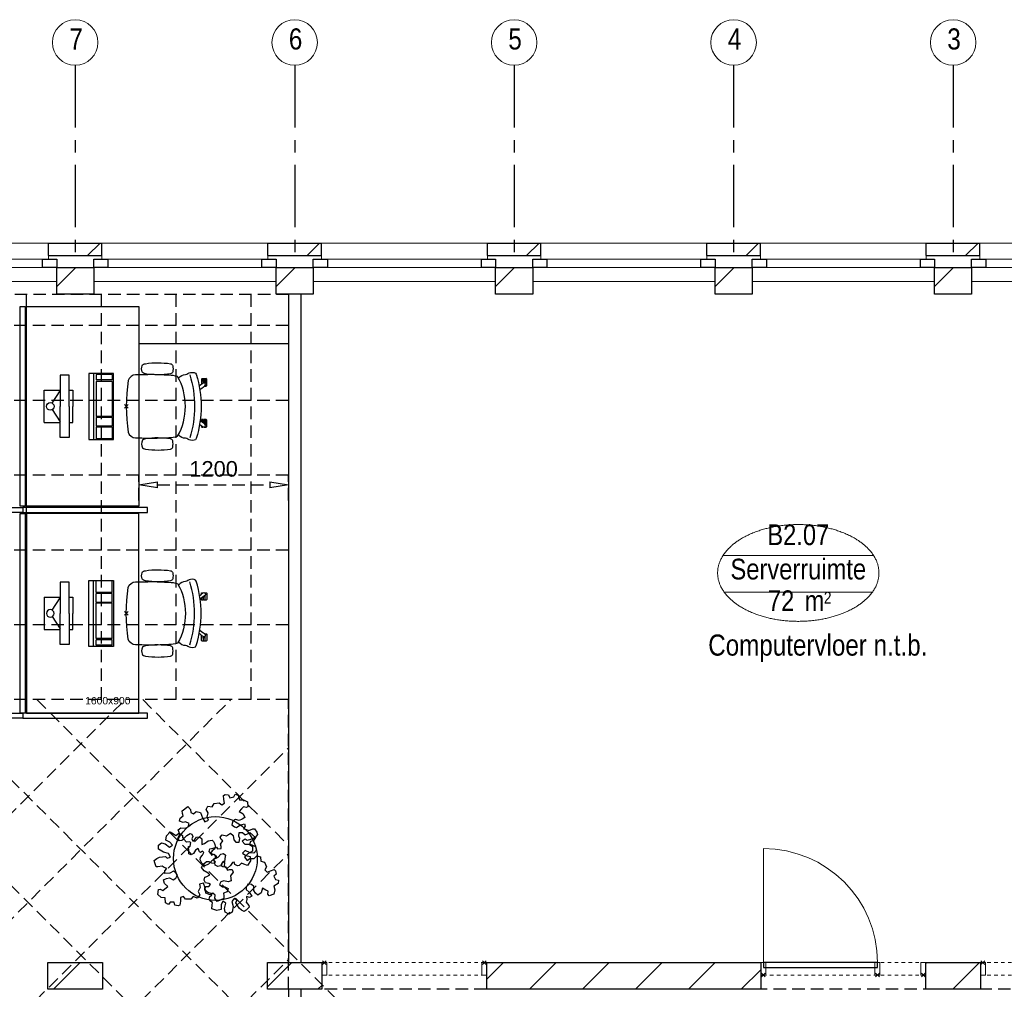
# Model space of a CAD drawing. Header units: millimetres. Extents: x -75976 to 232306, y 42824 to 140527.
# Tile 16 of 199: x 9657 to 17552, y 88835 to 96611. Entities that reach past the tile are written whole.
import ezdxf
from ezdxf.enums import TextEntityAlignment as Align

# ---------------------------------------------------------------- set-up
doc = ezdxf.new("R2010")
doc.units = ezdxf.units.MM
doc.header["$LTSCALE"] = 400
doc.header["$PDMODE"] = 3
doc.header["$PDSIZE"] = 15
for name, pattern in [('CENTER', [2, 1.25, -0.25, 0.25, -0.25]), ('HIDDEN', [0.375, 0.25, -0.125]), ('STYLE_21', [0.138889, 0.069444, -0.069444])]:
    doc.linetypes.add(name, pattern=pattern)
for name, color, linetype in [('-gd', 2, 'Continuous'), ('-ve', 2, 'HIDDEN'), ('inlay', 6, 'Continuous'), ('inr', 4, 'Continuous'), ('plafond', 255, 'HIDDEN'), ('plant', 114, 'Continuous'), ('plat', 5, 'Continuous'), ('sona-s008_ip0', 7, 'Continuous'), ('stramien', 1, 'CENTER'), ('symbol', 1, 'Continuous'), ('timmerwerk-ge', 150, 'Continuous')]:
    doc.layers.add(name, color=color, linetype=linetype)
for name, color, linetype, lineweight in [('Buitenkozijnen', 140, 'Continuous', 15), ('Interieur-deur', 43, 'Continuous', 9), ('Interieur-systeemwand glas', 140, 'STYLE_21', 15), ('mat-baksteen', 5, 'Continuous', 25), ('mat-kalkzandsteen', 5, 'Continuous', 25), ('None', 7, 'Continuous', 9), ('Ruimtenummers', 5, 'Continuous', 25)]:
    doc.layers.add(name, color=color, linetype=linetype, lineweight=lineweight)
doc.styles.add('Arial', font='arial.ttf', dxfattribs={"height": 176.388889})
doc.styles.add('Arial Narrow', font='ARIALN.TTF', dxfattribs={"height": 222.25})
doc.styles.get("Standard").update_dxf_attribs({"font": 'arial.ttf'})
doc.dimstyles.new('CAL-N1-050-25', dxfattribs={"dimscale": 50, "dimtxt": 2.5, "dimasz": 3, "dimexe": 1.5, "dimexo": 0, "dimgap": 0.3, "dimtad": 0, "dimdec": 4, "dimrnd": 1, "dimdsep": 46, "dimtxsty": 'Standard', "dimblk": 'CLOSED', "dimcen": 0, "dimdle": 1.25, "dimclrt": 249, "dimadec": 0, "dimazin": 0, "dimtfac": 0.9, "dimtdec": 4, "dimtix": 1, "dimtmove": 0, "dimatfit": 3, "dimldrblk": 'CLOSED', "dimfxl": 1, "dimtvp": 1, "dimtolj": 1, "dimtzin": 0, "dimarcsym": 0})

# ---------------------------------------------------------------- blocks, each defined once
blk = doc.blocks.new('*X39')
at = {"layer": 'None', "lineweight": 9}
blk.add_line((-29963.3, 2705), (-29749.3, 2919), dxfattribs=at)
blk = doc.blocks.new('*X55')
at = {"layer": 'None', "lineweight": 9}
blk.add_line((-148.5, -148.5), (4, 4), dxfattribs=at)
blk = doc.blocks.new('*X56')
at = {"layer": 'None', "lineweight": 9}
blk.add_line((100, 100), (200, 200), dxfattribs=at)
blk = doc.blocks.new('Penant best-uitbr  (2D)')
at = {"layer": 'mat-baksteen', "lineweight": 25}
for p, q in [((-215, 200), (215, 200)), ((-215, 100), (-215, 200)), ((215, 100), (215, 200)), ((-215, 100), (215, 100))]:
    blk.add_line(p, q, dxfattribs=at)
at = {"layer": 'mat-kalkzandsteen', "lineweight": 25}
blk.add_lwpolyline([(-148.5, 4), (148.5, 4), (148.5, -210), (-148.5, -210)], close=True, dxfattribs=at)
at = {"layer": 'mat-baksteen'}
blk.add_blockref('*X56', (0, 0), dxfattribs=at)
at = {"layer": 'mat-kalkzandsteen'}
blk.add_blockref('*X55', (0, 0), dxfattribs=at)
blk = doc.blocks.new('Gevelpui best-uitbr 1330 (2D)')
at = {"layer": 'Buitenkozijnen', "lineweight": 15}
for p, q in [((-731.5, 71), (731.5, 71)), ((-731.5, 4), (-731.5, 71)), ((-731.5, 4), (731.5, 4)), ((731.5, 4), (731.5, 71))]:
    blk.add_line(p, q, dxfattribs=at)
at = {"layer": 'Buitenkozijnen', "color": 92, "lineweight": 25}
for points in [[(-731.5, 71), (-617.5, 71), (-617.5, 4), (-731.5, 4)], [(617.5, 71), (731.5, 71), (731.5, 4), (617.5, 4)]]:
    blk.add_lwpolyline(points, close=True, dxfattribs=at)
at = {"layer": 'None', "color": 43, "linetype": 'Continuous', "lineweight": 9}
blk.add_line((-731.5, -107), (731.5, -107), dxfattribs=at)
at = {"layer": 'None', "color": 43, "linetype": 'Continuous', "lineweight": 9, "flags": 128}
blk.add_lwpolyline([(-665, 71), (-665, 200), (665, 200), (665, 71)], dxfattribs=at)
blk = doc.blocks.new('*X82')
at = {"layer": 'None', "lineweight": 9}
for p, q in [((-28247.4, 2723.8), (-28052.3, 2919)), ((-27842, 2705), (-27810.4, 2736.6))]:
    blk.add_line(p, q, dxfattribs=at)
blk = doc.blocks.new('*X83')
at = {"layer": 'None', "lineweight": 9}
for p, q in [((-26487.4, 2786.8), (-26355.2, 2919)), ((-26145, 2705), (-25931, 2919)), ((-25720.7, 2705), (-25506.7, 2919)), ((-25296.4, 2705), (-25082.4, 2919)), ((-24872.2, 2705), (-24658.2, 2919)), ((-24447.9, 2705), (-24290.4, 2862.5))]:
    blk.add_line(p, q, dxfattribs=at)
blk = doc.blocks.new('*X84')
at = {"layer": 'None', "lineweight": 9}
for p, q in [((-22967.4, 2912.7), (-22961.1, 2919)), ((-22750.8, 2705), (-22536.8, 2919))]:
    blk.add_line(p, q, dxfattribs=at)
blk = doc.blocks.new('systeemwandstijl 880 hoh')
at = {"layer": 'Interieur-systeemwand glas', "color": 43, "linetype": 'Continuous', "lineweight": 9}
blk.add_lwpolyline([(0, 20), (100, 20), (100, -20), (0, -20)], close=True, dxfattribs=at)
at = {"layer": 'Interieur-systeemwand glas', "color": 43, "linetype": 'Continuous', "lineweight": 15}
blk.add_point((0, 0), dxfattribs=at)
blk = doc.blocks.new('Systeemwand B (2D)')
at = {"layer": 'Interieur-systeemwand glas', "lineweight": 15}
for p, q in [((0, 50), (1323, 50)), ((0, -50), (1323, -50))]:
    blk.add_line(p, q, dxfattribs=at)
at = {"layer": 'None', "color": 7, "rotation": 270}
blk.add_blockref('systeemwandstijl 880 hoh', (20, 50), dxfattribs=at)
at = {"layer": 'None', "color": 7, "xscale": -1, "rotation": 90}
blk.add_blockref('systeemwandstijl 880 hoh', (1303, 50), dxfattribs=at)
blk = doc.blocks.new('Deur systeemwand 915')
at = {"layer": 'Interieur-deur', "color": 140, "linetype": 'Continuous', "lineweight": 15}
blk.add_line((0, 1015), (0, 100), dxfattribs=at)
at = {"layer": 'Interieur-deur', "color": 92, "linetype": 'Continuous', "lineweight": 25}
blk.add_lwpolyline([(-915, 100), (0, 100), (0, 60), (-915, 60)], close=True, dxfattribs=at)
at = {"layer": 'Interieur-deur', "color": 140, "linetype": 'Continuous', "lineweight": 15}
blk.add_arc((0, 100), 915, 90, 180, dxfattribs=at)
blk = doc.blocks.new('Systeemwand B met deur (2D)')
at = {"layer": 'Interieur-systeemwand glas', "lineweight": 15}
for p, q in [((0, 50), (1323, 50)), ((0, -50), (1323, -50))]:
    blk.add_line(p, q, dxfattribs=at)
at = {"layer": 'None', "color": 7, "rotation": 270}
for p in [(20, 50), (388, 50)]:
    blk.add_blockref('systeemwandstijl 880 hoh', p, dxfattribs=at)
at = {"layer": 'None', "color": 7, "xscale": -1}
for name, rotation in [('systeemwandstijl 880 hoh', 90), ('Deur systeemwand 915', 180)]:
    blk.add_blockref(name, (1303, 50), dxfattribs=dict(at, rotation=rotation))
blk = doc.blocks.new('Ruimtenummer UV 50')
at = {"layer": 'Ruimtenummers', "color": 8, "lineweight": 5}
for p, q in [((602.2, 156.5), (-602.3, 156.5)), ((594.7, -137.5), (-594.8, -137.5))]:
    blk.add_line(p, q, dxfattribs=at)
blk.add_open_spline([(-323.4, 353.8), (-173.3, 405.8), (173.3, 405.8), (323.4, 353.8), (473.5, 301.8), (560.1, 211.8), (646.8, 121.7), (646.8, 17.7), (646.8, -86.3), (560.1, -176.3), (473.5, -266.4), (323.4, -318.4), (173.3, -370.4), (-173.3, -370.4), (-323.4, -318.4), (-473.5, -266.4), (-560.2, -176.3), (-646.8, -86.3), (-646.8, 17.7), (-646.8, 121.7), (-560.2, 211.8), (-473.5, 301.8), (-323.4, 353.8)], degree=2, knots=[0, 0, 0, 0.09962, 0.19924, 0.19924, 0.283607, 0.283607, 0.349619, 0.349619, 0.415638, 0.415638, 0.5, 0.5, 0.59962, 0.69924, 0.69924, 0.783607, 0.783607, 0.849619, 0.849619, 0.915638, 0.915638, 1, 1, 1], dxfattribs=at)
at = {"layer": 'Ruimtenummers', "attachment_point": 2, "style": 'Arial Narrow'}
for s, insert, char_height in [(' 2', (220.1, -132.8), 96.8), (' m', (103.6, -122.2), 165.95)]:
    blk.add_mtext(s, dxfattribs=dict(at, insert=insert, char_height=char_height))
at = {"layer": 'Ruimtenummers', "style": 'Arial Narrow'}
for tag, p in [('Nummer', (0, 406.9)), ('Naam', (0, 131.7)), ('Oppervlak', (-137.9, -122.2))]:
    blk.add_attdef(tag, text='', height=165.9, dxfattribs=at).set_placement(p, align=Align.TOP_CENTER)
blk = doc.blocks.new('SYMB-BM02_B2')
at = {"layer": 'plant'}
blk.add_lwpolyline([(98, 356), (66, 371), (46, 367), (23, 344), (26, 317), (5, 314), (-27, 337), (-68, 353), (-84, 340), (-93, 315), (-77, 290), (-84, 262), (-106, 274), (-134, 301), (-166, 298), (-190, 273), (-184, 246), (-181, 209), (-209, 214), (-256, 237), (-302, 241), (-315, 221), (-325, 198), (-329, 157), (-315, 134), (-286, 119), (-263, 95), (-270, 73), (-298, 80), (-306, 68), (-307, 29), (-341, 38), (-375, 66), (-406, 70), (-427, 48), (-413, 13), (-402, -28), (-381, -27), (-361, -62), (-377, -76), (-407, -84), (-423, -126), (-448, -119), (-475, -126), (-482, -158), (-448, -194), (-447, -249), (-411, -258), (-363, -237), (-327, -242), (-307, -272), (-338, -303), (-366, -308), (-398, -333), (-381, -365), (-338, -377), (-336, -406), (-332, -436), (-252, -458), (-234, -418), (-243, -383), (-220, -358), (-184, -372), (-140, -344), (-141, -283), (-132, -230), (-84, -233), (-86, -271), (-59, -312), (-68, -354), (-36, -386), (7, -361), (39, -388), (98, -377), (116, -344), (153, -351), (160, -393), (171, -436), (193, -440), (228, -426), (230, -390), (275, -385), (300, -408), (328, -386), (326, -329), (369, -315), (403, -276), (387, -222), (366, -221), (339, -240), (312, -226), (275, -205), (309, -165), (312, -121), (278, -112), (241, -110), (205, -137), (171, -126), (146, -92), (166, -59), (184, -44), (228, -57), (285, -55), (282, -25), (255, -2), (285, 14), (305, 34), (353, 32), (371, 38), (382, 84), (382, 111), (350, 130), (317, 139), (248, 136), (232, 114), (194, 121), (209, 166), (266, 187), (314, 230), (310, 274), (271, 296), (232, 280), (187, 233), (150, 251), (176, 290), (219, 319), (203, 365), (155, 404), (121, 376), (98, 356)], dxfattribs=at)
blk = doc.blocks.new('SONA-S008_B2')
at = {"layer": '-gd'}
blk.add_open_spline([(-253, -509.5), (-87.8, -560.2), (87.8, -560.2), (253, -509.5)], degree=3, dxfattribs=at)
for points in [[(-206.6, -15.8), (-79.4, 5.3), (79.6, 5.3), (206.6, -15.8)], [(-253, -272.1), (-257.1, -206.8), (-252.1, -139.2), (-253, -73.9)], [(-253, -73.9), (-253.4, -51.6), (-233.1, -20.2), (-206.6, -15.8)], [(206.6, -15.8), (233.1, -20.2), (253.4, -51.6), (253, -73.9)], [(253, -73.9), (252.1, -139.2), (257.1, -206.8), (253, -272.1)], [(-342.5, -153.6), (-353.5, -221.1), (-351.5, -287.6), (-342.5, -355.4)], [(-325.3, -126.1), (-337, -131.7), (-340.4, -140.8), (-342.5, -153.6)], [(-277.9, -126.1), (-287.8, -121.3), (-315.3, -121.3), (-325.3, -126.1)], [(-260.7, -153.6), (-262.7, -140.8), (-266.2, -131.7), (-277.9, -126.1)], [(-260.7, -355.4), (-251.6, -287.6), (-249.7, -221.1), (-260.7, -153.6)], [(260.6, -355.4), (251.6, -287.6), (249.7, -221.1), (260.6, -153.6)], [(260.6, -153.6), (262.7, -140.8), (266.2, -131.7), (277.9, -126.1)], [(277.9, -126.1), (287.8, -121.3), (315.3, -121.3), (325.3, -126.1)], [(325.3, -126.1), (337, -131.7), (340.4, -140.8), (342.5, -153.6)], [(342.5, -153.6), (353.4, -221.1), (351.5, -287.6), (342.5, -355.4)], [(-255.2, -303.9), (-254.1, -304.3), (-252.9, -304.7), (-251.7, -305.1)], [(-238.9, -411.5), (-253, -365.7), (-250.2, -318.7), (-253, -272.1)], [(253, -272.1), (250.2, -318.7), (253, -365.7), (238.9, -411.5)], [(251.9, -297.7), (252.9, -297.4), (253.8, -297.1), (254.7, -296.8)], [(-342.5, -355.4), (-341.5, -363), (-333.6, -369.9), (-326.1, -371.8)], [(-326.1, -371.8), (-310.3, -375.7), (-292.8, -375.7), (-277, -371.8)], [(-277, -371.8), (-269.5, -369.9), (-261.7, -363), (-260.7, -355.4)], [(-250.7, -332.5), (-253.1, -331.7), (-255.4, -330.9), (-257.6, -330.2)], [(256.9, -323.2), (255, -323.8), (253.1, -324.4), (251, -325.1)], [(277, -371.8), (269.5, -369.9), (261.7, -363), (260.6, -355.4)], [(326.1, -371.8), (310.3, -375.7), (292.8, -375.7), (277, -371.8)], [(342.5, -355.4), (341.5, -363), (333.6, -369.9), (326.1, -371.8)], [(-227.3, -418.1), (-247.1, -436.6), (-255.7, -455.2), (-255.5, -473.7)], [(238.9, -411.5), (95.4, -494.5), (-95.5, -494.5), (-238.9, -411.5)], [(255.5, -473.7), (255.7, -455.2), (247.1, -436.6), (227.3, -418.1)], [(-272.1, -515.2), (-274.4, -533.8), (-273.7, -555.7), (-258.6, -560.1)], [(-255.5, -473.7), (-255.4, -489), (-270.3, -500.1), (-272.1, -515.2)], [(272.1, -515.2), (270.3, -500.1), (255.4, -489), (255.5, -473.7)], [(258.6, -560.1), (273.7, -555.6), (274.4, -533.8), (272.1, -515.2)], [(-258.6, -560.1), (-77.4, -613.6), (78.8, -613.6), (258.6, -560.1)], [(-222.4, -606.9), (-222.4, -604.9), (-220.7, -603.3), (-218.7, -603.3)], [(-222.4, -615.1), (-222.4, -615.1), (-222.4, -606.9), (-222.4, -606.9)], [(-218.8, -615.1), (-218.8, -615.1), (-222.4, -615.1), (-222.4, -615.1)], [(-222.4, -629.9), (-222.4, -629.9), (-222.4, -618.1), (-222.4, -618.1)], [(-222.4, -618.1), (-222.4, -618.1), (-198.5, -618.1), (-198.5, -618.1)], [(-198.6, -630), (-198.6, -630), (-222.4, -629.9), (-222.4, -629.9)], [(-198.5, -615.1), (-198.5, -615.1), (-218.8, -615.1), (-218.8, -615.1)], [(-218.7, -603.3), (-218.7, -603.3), (-192, -603.3), (-176.8, -603.3)], [(-198.6, -633), (-198.6, -633), (-198.6, -630), (-198.6, -630)], [(-198.6, -630), (-198.6, -630), (-186.7, -630), (-186.7, -630)], [(-198.5, -618.1), (-198.5, -618.1), (-198.5, -615.1), (-198.5, -615.1)], [(-198.5, -615.1), (-198.5, -615.1), (-186.7, -615.2), (-186.7, -615.2)], [(-198.5, -618.1), (-198.5, -618.1), (-189.1, -618.2), (-187.1, -618.2)], [(-182.7, -633.4), (-188.4, -629.2), (-189.7, -621.1), (-185.5, -615.4)], [(-185.4, -615.2), (-186.2, -615.2), (-186.7, -615.2), (-186.7, -615.2)], [(-186.7, -615.2), (-186.7, -615.2), (-186.7, -616.4), (-186.7, -617.3)], [(-185.9, -630), (-186.4, -630), (-186.7, -630), (-186.7, -630)], [(-186.7, -630), (-186.7, -630), (-186.7, -633), (-186.7, -633)], [(-185.5, -615.4), (-185.5, -615.4), (-176.5, -602.9), (-162.6, -583.8)], [(-164.7, -630.5), (-168.8, -636.2), (-176.9, -637.5), (-182.7, -633.4)], [(-134.5, -588.9), (-152.4, -613.6), (-164.7, -630.5), (-164.7, -630.5)], [(-162.8, -630.1), (-162.8, -630.1), (-163.4, -630.1), (-164.4, -630)], [(-162.8, -628), (-162.8, -629.2), (-162.8, -630.1), (-162.8, -630.1)], [(106.4, -606.6), (106.4, -604.6), (108, -603), (110, -603)], [(106.4, -614.8), (106.4, -614.8), (106.4, -606.6), (106.4, -606.6)], [(110.1, -614.8), (110.1, -614.8), (106.4, -614.8), (106.4, -614.8)], [(106.4, -629.7), (106.4, -629.7), (106.4, -617.8), (106.4, -617.8)], [(106.4, -617.8), (106.4, -617.8), (130.3, -617.8), (130.3, -617.8)], [(130.3, -629.6), (130.3, -629.6), (106.4, -629.7), (106.4, -629.7)], [(110, -603), (110, -603), (115.6, -603), (123.1, -603)], [(130.3, -614.8), (130.3, -614.8), (110.1, -614.8), (110.1, -614.8)], [(143.1, -630.4), (143.1, -630.4), (131.8, -614.9), (115.2, -592)], [(130.3, -617.8), (130.3, -617.8), (130.3, -614.8), (130.3, -614.8)], [(130.3, -614.8), (130.3, -614.8), (130.9, -614.8), (131.7, -614.8)], [(130.3, -617.8), (130.3, -617.8), (131.9, -617.8), (133.9, -617.8)], [(130.3, -632.6), (130.3, -632.6), (130.3, -629.6), (130.3, -629.6)], [(130.3, -629.6), (130.3, -629.6), (142.1, -629.6), (142.1, -629.6)], [(142.5, -629.6), (142.3, -629.6), (142.1, -629.6), (142.1, -629.6)], [(142.1, -629.6), (142.1, -629.6), (142.2, -632.6), (142.2, -632.6)], [(161.1, -633.2), (155.3, -637.4), (147.2, -636.1), (143.1, -630.4)], [(143.7, -587.5), (156, -604.4), (163.9, -615.2), (163.9, -615.2)], [(154.9, -602.9), (159.4, -602.9), (162.3, -602.9), (162.3, -602.9)], [(163.9, -615.2), (168.1, -621), (166.8, -629.1), (161.1, -633.2)], [(162.3, -602.9), (164.4, -602.9), (166, -604.6), (166, -606.6)], [(166, -614.8), (166, -614.8), (164.6, -614.8), (163.5, -614.8)], [(166, -629.6), (166, -629.6), (165.4, -629.6), (164.4, -629.6)], [(165.3, -617.8), (165.8, -617.8), (166, -617.8), (166, -617.8)], [(166, -606.6), (166, -606.6), (166, -614.8), (166, -614.8)], [(166, -617.8), (166, -617.8), (166, -618.6), (166, -619.9)], [(166, -625.7), (166, -627.8), (166, -629.6), (166, -629.6)], [(-222.5, -641.1), (-222.5, -641.1), (-222.4, -632.9), (-222.4, -632.9)], [(-218.8, -644.8), (-220.8, -644.8), (-222.5, -643.1), (-222.5, -641.1)], [(-222.4, -632.9), (-222.4, -632.9), (-218.8, -632.9), (-218.8, -632.9)], [(-218.8, -632.9), (-218.8, -632.9), (-198.6, -633), (-198.6, -633)], [(-166.5, -644.9), (-166.5, -644.9), (-218.8, -644.8), (-218.8, -644.8)], [(-198.6, -633), (-198.6, -633), (-186.7, -633), (-186.7, -633)], [(-186.7, -633), (-186.7, -633), (-185.3, -633), (-183.1, -633)], [(-182.7, -633.4), (-182.7, -633.4), (-182.7, -633.4), (-182.7, -633.4)], [(-167.1, -633), (-166.7, -633), (-166.5, -633), (-166.5, -633)], [(-166.5, -633), (-166.5, -633), (-162.9, -633.1), (-162.9, -633.1)], [(-162.9, -641.3), (-162.9, -643.3), (-164.5, -644.9), (-166.5, -644.9)], [(-162.9, -633.1), (-162.9, -633.1), (-162.9, -641.3), (-162.9, -641.3)], [(106.4, -640.9), (106.4, -640.9), (106.4, -632.7), (106.4, -632.7)], [(106.4, -632.7), (106.4, -632.7), (110.1, -632.7), (110.1, -632.7)], [(110.1, -644.5), (108.1, -644.5), (106.5, -642.9), (106.4, -640.9)], [(110.1, -632.7), (110.1, -632.7), (130.3, -632.6), (130.3, -632.6)], [(162.4, -644.4), (162.4, -644.4), (110.1, -644.5), (110.1, -644.5)], [(130.3, -632.6), (130.3, -632.6), (142.2, -632.6), (142.2, -632.6)], [(142.2, -632.6), (142.2, -632.6), (143.3, -632.6), (145.1, -632.6)], [(161.1, -633.2), (161.1, -633.2), (161.1, -633.2), (161.1, -633.2)], [(161.8, -632.6), (162.2, -632.6), (162.4, -632.6), (162.4, -632.6)], [(162.4, -632.6), (162.4, -632.6), (166, -632.6), (166, -632.6)], [(166, -640.8), (166, -642.8), (164.4, -644.4), (162.4, -644.4)], [(166, -632.6), (166, -632.6), (166, -640.8), (166, -640.8)]]:
    blk.add_open_spline(points, degree=3)
at = {"layer": 'sona-s008_ip0'}
blk.add_point((0, 0), dxfattribs=at)
blk = doc.blocks.new('SYMB-CMP4_B2')
for p, q in [((-130, 558.1), (130, 558.1)), ((-130, 558.1), (-130, 428.1)), ((130, 558.1), (130, 428.1)), ((-25.3, 491.9), (-125, 428.1)), ((25.3, 491.9), (125, 428.1)), ((-250, 358.1), (-250, 428.1)), ((-250, 428.1), (0, 428.1)), ((250, 428.1), (0, 428.1)), ((250, 358.1), (250, 428.1)), ((0, 358.1), (-250, 358.1)), ((-130, 358.1), (-130, 328.1)), ((-130, 328.1), (0, 328.1)), ((0, 358.1), (250, 358.1)), ((130, 328.1), (0, 328.1)), ((130, 358.1), (130, 328.1)), ((265, 200), (-265, 200)), ((-265, 200), (-265, 0)), ((265, 162.9), (-265, 162.9)), ((265, 0), (265, 200)), ((-166.8, 141.5), (-259.7, 141.5)), ((-259.7, 12.9), (-259.7, 141.5)), ((-166.8, 12.9), (-166.8, 141.5)), ((-88, 141.5), (-159.1, 141.5)), ((-159.1, 12.9), (-159.1, 141.5)), ((-88, 12.9), (-88, 141.5)), ((200.4, 141.5), (-81.5, 141.5)), ((-81.5, 12.9), (-81.5, 141.5)), ((200.4, 12.9), (200.4, 141.5)), ((254.7, 141.5), (212.3, 141.5)), ((212.3, 12.9), (212.3, 141.5)), ((254.7, 12.9), (254.7, 141.5)), ((-265, 0), (265, 0)), ((-166.8, 12.9), (-259.7, 12.9)), ((-88, 12.9), (-159.1, 12.9)), ((200.4, 12.9), (-81.5, 12.9)), ((254.7, 12.9), (212.3, 12.9))]:
    blk.add_line(p, q)
blk.add_circle((0, 508.1), 30)
blk = doc.blocks.new('_CLOSED')
at = {"color": 0, "linetype": 'ByBlock'}
for p, q in [((-1, 0.167), (0, 0)), ((-1, 0.167), (-1, -0.167)), ((0, 0), (-1, -0.167))]:
    blk.add_line(p, q, dxfattribs=at)
blk = doc.blocks.new('*D1617')
at = {"layer": '-ve', "color": 0, "lineweight": -2, "transparency": 16777216}
for p, q in [((80611.9, 132755.6), (80611.9, 132955.7)), ((80761.9, 132880.7), (81661.9, 132880.7)), ((81811.9, 132755.6), (81811.9, 132955.7))]:
    blk.add_line(p, q, dxfattribs=at)
at = {"layer": 'Defpoints', "color": 0, "transparency": 16777216}
for p in [(81811.9, 132880.7), (80611.9, 132755.6), (81811.9, 132755.6)]:
    blk.add_point(p, dxfattribs=at)
at = {"layer": '-ve', "color": 0, "lineweight": -2, "transparency": 16777216, "xscale": 150, "yscale": 150, "zscale": 150, "rotation": 180}
blk.add_blockref('_CLOSED', (80611.9, 132880.7), dxfattribs=at)
at = {"layer": '-ve', "color": 0, "lineweight": -2, "transparency": 16777216, "xscale": 150, "yscale": 150, "zscale": 150}
blk.add_blockref('_CLOSED', (81811.9, 132880.7), dxfattribs=at)
at = {"layer": '-ve', "color": 249, "transparency": 16777216, "insert": (81211.9, 133008.3), "char_height": 125, "attachment_point": 5}
blk.add_mtext('\\A1;1200', dxfattribs=at)
blk = doc.blocks.new('plafond b2')
at = {"layer": 'plafond'}
for p, q in [((25505, 11913.1), (25505, 15165.1)), ((26105, 11913.1), (26105, 15165.1)), ((26705, 11913.1), (26705, 15165.1)), ((27305, 11913.1), (27305, 15165.1)), ((27605, 14913.1), (210, 14913.1)), ((27605, 14313.1), (210, 14313.1)), ((27605, 13713.1), (22945, 13713.1)), ((27605, 13113.1), (22945, 13113.1)), ((27605, 12513.1), (22945, 12513.1)), ((20665, 5434.8), (27143.3, 11913.1)), ((22593.5, 8211.8), (26294.8, 11913.1)), ((23891.4, 11913.1), (28214.4, 7590.1)), ((24739.9, 11913.1), (29062.9, 7590.1)), ((25588.5, 11913.1), (29911.5, 7590.1)), ((26437, 11913.1), (27605, 10745.1)), ((21336.8, 5258.1), (27605, 11526.3)), ((22185.3, 5258.1), (27605, 10677.8)), ((23033.9, 5258.1), (27605, 9829.2))]:
    blk.add_line(p, q, dxfattribs=at)
for points in [[(5575, 9804.1), (210, 9804.1), (210, 15165.1), (27605, 15165.1), (27605, 11913.1), (23045, 11913.1)], [(36845, 7590.1), (36845, 9590.1), (27605, 9590.1), (27605, 11913.1), (22945, 11913.1)]]:
    blk.add_lwpolyline(points, dxfattribs=at)
blk = doc.blocks.new('plat b2')
at = {"layer": 'inlay'}
blk.add_line((27605, 14768.09412), (26405, 14768.09412), dxfattribs=at)
at = {"layer": 'inr'}
for points in [[(25495, 15065.09412), (25495, 13465.09412), (25455, 13465.09412), (25455, 15065.09412)], [(25505, 13465.09412), (25505, 15065.09412), (26405, 15065.09412), (26405, 13465.09412)], [(24475, 13455.09412), (25475, 13455.09412), (25475, 13415.09412), (24475, 13415.09412)], [(26475, 13455.09412), (25475, 13455.09412), (25475, 13415.09412), (26475, 13415.09412)], [(25495, 13405.09412), (25495, 11805.09412), (25455, 11805.09412), (25455, 13405.09412)], [(25505, 13405.09412), (25505, 11805.09412), (26405, 11805.09412), (26405, 13405.09412)], [(24475, 11805.09412), (25475, 11805.09412), (25475, 11765.09412), (24475, 11765.09412)], [(26475, 11805.09412), (25475, 11805.09412), (25475, 11765.09412), (26475, 11765.09412)]]:
    blk.add_lwpolyline(points, close=True, dxfattribs=at)
at = {"layer": 'mat-kalkzandsteen', "lineweight": 25}
for p, q in [((27605, 9590.09412), (27605, 7590.09412)), ((27705, 9590.09412), (27705, 7590.09412))]:
    blk.add_line(p, q, dxfattribs=at)
for points in [[(25676.5, 9804.09412), (26113.5, 9804.09412), (26113.5, 9590.09412), (25676.5, 9590.09412)], [(27436.5, 9804.09412), (27873.5, 9804.09412), (27873.5, 9590.09412), (27436.5, 9590.09412)], [(29196.5, 9804.09412), (31393.5, 9804.09412), (31393.5, 9590.09412), (29196.5, 9590.09412)], [(32716.5, 9804.09412), (33153.5, 9804.09412), (33153.5, 9590.09412), (32716.5, 9590.09412)]]:
    blk.add_lwpolyline(points, close=True, dxfattribs=at)
at = {"layer": 'None', "color": 43, "linetype": 'Continuous', "lineweight": 9}
for centre in [(25895, 17183.93776), (27655, 17183.93776), (29415, 17183.93776), (31175, 17183.93776), (32935, 17183.93776)]:
    blk.add_circle(centre, 182.60642, dxfattribs=at)
at = {"layer": 'plat'}
for p, q in [((27605, 15165.09412), (27605, 9804.09412)), ((27705, 15165.09412), (27705, 9804.09412))]:
    blk.add_line(p, q, dxfattribs=at)
at = {"layer": 'stramien'}
for p, q in [((25895, 17001.33134), (25895, 15501.33134)), ((27655, 17001.33134), (27655, 15501.33134)), ((29415, 17001.33134), (29415, 15501.33134)), ((31175, 17001.33134), (31175, 15501.33134)), ((32935, 17001.33134), (32935, 15501.33134))]:
    blk.add_line(p, q, dxfattribs=at)
at = {"layer": 'timmerwerk-ge'}
blk.add_circle((27019.05996, 10638.95985), 336, dxfattribs=at)
at = {"layer": 'inr', "xscale": -1, "rotation": 90}
blk.add_blockref('SONA-S008_B2', (26305, 14265.09412), dxfattribs=at)
at = {"layer": 'inr', "rotation": 89.99999999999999}
blk.add_blockref('SONA-S008_B2', (26305, 12605.09412), dxfattribs=at)
at = {"layer": 'Interieur-systeemwand glas', "color": 7, "rotation": 180}
blk.add_blockref('Systeemwand B met deur (2D)', (32716.5, 9754.09412), dxfattribs=at)
at = {"layer": 'Interieur-systeemwand glas', "color": 7}
for p in [(27873.5, 9754.09412), (33153.5, 9754.09412)]:
    blk.add_blockref('Systeemwand B (2D)', p, dxfattribs=at)
at = {"layer": 'mat-baksteen', "color": 7}
for p in [(25895, 15375.09412), (27655, 15375.09412), (29415, 15375.09412), (31175, 15375.09412), (32935, 15375.09412)]:
    blk.add_blockref('Penant best-uitbr  (2D)', p, dxfattribs=at)
at = {"layer": 'mat-kalkzandsteen'}
for name in ['*X39', '*X82', '*X83', '*X84']:
    blk.add_blockref(name, (55683.94063, 6885.09412), dxfattribs=at)
at = {"layer": 'None', "color": 7}
for p in [(25015, 15375.09412), (26775, 15375.09412), (28535, 15375.09412), (30295, 15375.09412), (32055, 15375.09412), (33815, 15375.09412)]:
    blk.add_blockref('Gevelpui best-uitbr 1330 (2D)', p, dxfattribs=at)
at = {"layer": 'Ruimtenummers'}
blk.add_blockref('Ruimtenummer UV 50', (31693.45457, 12911.65035), dxfattribs=at).add_auto_attribs({'Nummer': 'B2.07', 'Naam': 'Serverruimte', 'Oppervlak': '72'})
at = {"layer": 'symbol', "rotation": 89.99999999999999}
blk.add_blockref('SYMB-CMP4_B2', (26203.5113, 14265.09412), dxfattribs=at)
at = {"layer": 'symbol', "xscale": -1, "rotation": 90}
blk.add_blockref('SYMB-CMP4_B2', (26203.5113, 12605.09412), dxfattribs=at)
at = {"layer": 'symbol', "yscale": 0.7055999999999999, "zscale": 0.7055999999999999}
for p, xscale, rotation in [((27077.06439, 10812.83892), -0.7056, 200.0420320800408), ((26807.91121, 10586.92347), -0.7056000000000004, 8.73209960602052), ((27168.18259, 10482.67953), -0.7055999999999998, 123.3697457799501)]:
    blk.add_blockref('SYMB-BM02_B2', p, dxfattribs=dict(at, xscale=xscale, rotation=rotation))
at = {"layer": 'None', "color": 8, "char_height": 169.33333, "attachment_point": 1, "style": 'Arial Narrow'}
for s, insert in [('7', (25848.42376, 17296.69535)), ('6', (27608.42376, 17296.69535)), ('5', (29368.42376, 17296.69535)), ('4', (31128.42376, 17296.69535)), ('3', (32888.42376, 17296.69535))]:
    blk.add_mtext(s, dxfattribs=dict(at, insert=insert))
at = {"layer": 'plat', "insert": (25974.85746, 11934.34691), "char_height": 59.266667, "attachment_point": 1, "style": 'Arial'}
blk.add_mtext('1600x900', dxfattribs=at)
at = {"layer": 'Ruimtenummers', "insert": (30971.37434, 12435.65035), "char_height": 169.3333333, "attachment_point": 1, "style": 'Arial Narrow'}
blk.add_mtext('Computervloer n.t.b.', dxfattribs=at)
at = {"layer": '-ve'}
dim = blk.add_aligned_dim(p1=(26405, 13510.66049), p2=(27605, 13510.66049), distance=125.10227, dimstyle='CAL-N1-050-25', dxfattribs=at)
dim.commit()
dim.dimension.update_dxf_attribs({"geometry": '*D1617', "text_midpoint": (27005, 13763.406), "insert": (-54206.85564, -119244.92408)})

msp = doc.modelspace()

# ---------------------------------------------------------------- block references
at = {"layer": '-ve'}
for name in ['plat b2', 'plafond b2']:
    msp.add_blockref(name, (-15793.14436, 79244.92408), dxfattribs=at)

doc.saveas('drawing.dxf')
